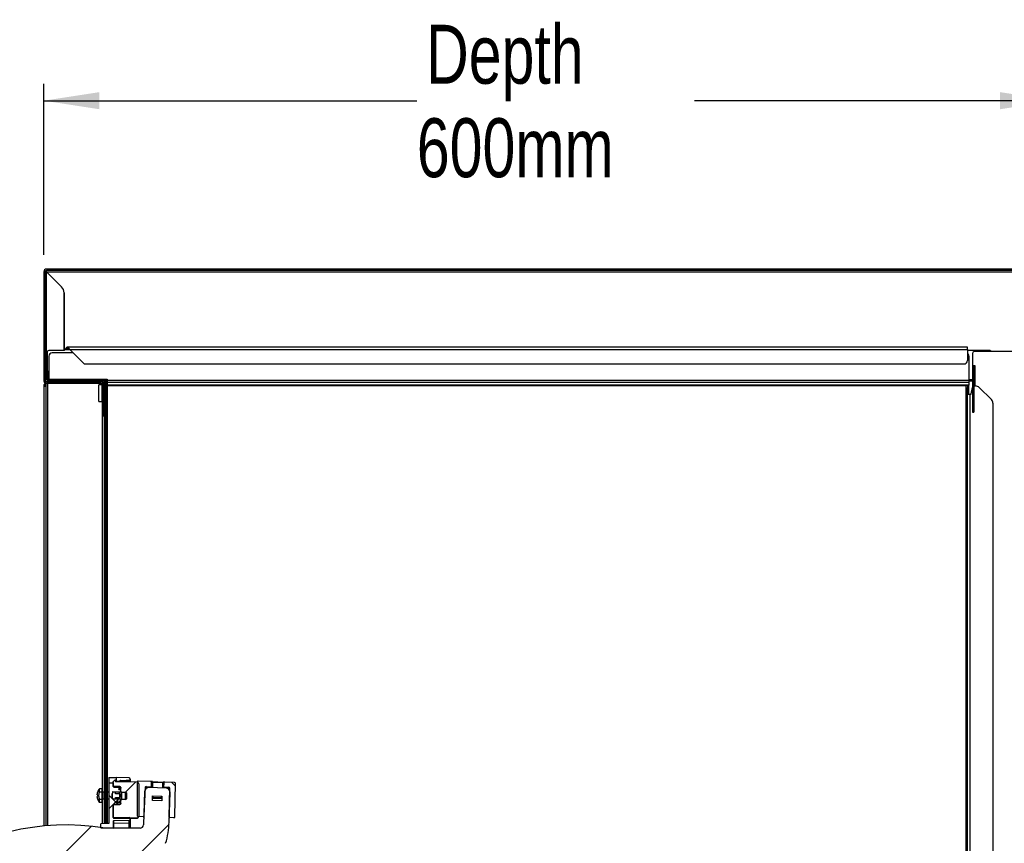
# Model space of a CAD drawing. Header units: millimetres. Extents: x 0 to 4200, y 0 to 2970.
# Tile 7 of 75: x 527 to 1112, y 1053 to 1542. Entities that reach past the tile are written whole.
import ezdxf

# ---------------------------------------------------------------- set-up
doc = ezdxf.new("R2010")
doc.units = ezdxf.units.MM
doc.header["$LTSCALE"] = 10
doc.layers.add('BOARDER', color=7, linetype='Continuous', lineweight=25)
doc.layers.add('DIMENSION', color=8, linetype='Continuous')
doc.styles.add('SLDTEXTSTYLE1', font='TXT', dxfattribs={"width": 0.75})
doc.dimstyles.new('SLDDIMSTYLE0', dxfattribs={"dimtxt": 35, "dimasz": 33.02, "dimexe": 0, "dimexo": 0.0625, "dimgap": 8.75, "dimtad": 0, "dimdec": 0, "dimrnd": 1e-09, "dimzin": 12, "dimdsep": 46, "dimtxsty": 'SLDTEXTSTYLE1', "dimsah": 1, "dimcen": 0.09, "dimadec": 0, "dimazin": 3, "dimtfac": 1, "dimtdec": 0, "dimtofl": 0, "dimtmove": 0, "dimatfit": 3, "dimfxl": 0, "dimfrac": 2, "dimtolj": 1, "dimtzin": 12, "dimarcsym": 0})
doc.dimstyles.new('SLDDIMSTYLE4', dxfattribs={"dimtxt": 35, "dimasz": 33.02, "dimexe": 0, "dimexo": 0.0625, "dimgap": 8.75, "dimtad": 0, "dimrnd": 1e-09, "dimzin": 12, "dimdsep": 46, "dimtxsty": 'SLDTEXTSTYLE1', "dimsah": 1, "dimcen": 0.09, "dimadec": 0, "dimazin": 3, "dimtfac": 1, "dimtofl": 0, "dimtmove": 0, "dimatfit": 3, "dimfxl": 0, "dimfrac": 2, "dimtolj": 1, "dimtzin": 12, "dimarcsym": 0})

# ---------------------------------------------------------------- blocks, each defined once
blk = doc.blocks.new('_D_7')
at = {"layer": 'DIMENSION'}
for p, q in [((1150.26, 1393.5), (1252.53, 1393.5)), ((1242.53, 1393.5), (1242.53, 1147.23)), ((1242.53, 569.96), (1242.53, 832.32)), ((1096.13, 569.96), (1252.53, 569.96))]:
    blk.add_line(p, q, dxfattribs=at)
for points in [[(1242.53, 1393.5), (1237.45, 1360.48), (1247.61, 1360.48)], [(1242.53, 569.96), (1247.61, 602.98), (1237.45, 602.98)]]:
    blk.add_solid(points, dxfattribs=at)
at = {"layer": 'DIMENSION', "char_height": 35, "attachment_point": 1, "rotation": 90, "style": 'SLDTEXTSTYLE1'}
for s, insert in [('820 to 850mm', (1252.98, 832.32)), ('Height', (1197.41, 909.71))]:
    blk.add_mtext(s, dxfattribs=dict(at, insert=insert))
blk = doc.blocks.new('_D_8')
at = {"layer": 'DIMENSION'}
for p, q in [((541.06, 1402.7), (541.06, 1504.31)), ((1142.53, 1400.11), (1142.53, 1504.31)), ((541.06, 1494.31), (762.77, 1494.31)), ((1142.53, 1494.31), (927.85, 1494.31))]:
    blk.add_line(p, q, dxfattribs=at)
for points in [[(541.06, 1494.31), (574.08, 1489.23), (574.08, 1499.39)], [(1142.53, 1494.31), (1109.51, 1499.39), (1109.51, 1489.23)]]:
    blk.add_solid(points, dxfattribs=at)
at = {"layer": 'DIMENSION', "char_height": 35, "attachment_point": 1, "style": 'SLDTEXTSTYLE1'}
for s, insert in [('Depth', (768.28, 1539.42)), ('600mm', (762.77, 1483.86))]:
    blk.add_mtext(s, dxfattribs=dict(at, insert=insert))

msp = doc.modelspace()

# ---------------------------------------------------------------- hatches: boundary and pattern name
at = {"layer": 'BOARDER', "linetype": 'Continuous', "lineweight": 18}
h = msp.add_hatch(dxfattribs=at)
h.set_pattern_fill('ANSI31', color=256, scale=10, style=0)
edge = h.paths.add_edge_path(flags=0)
edge.add_line((576.561, 1307.104), (576.561, 1325.504))
edge.add_arc((574.961, 1325.504), 1.6, 0, 90)
edge.add_line((574.961, 1327.104), (542.661, 1327.104))
edge.add_arc((542.661, 1327.904), 0.8, 180, 270, ccw=False)
edge.add_line((541.861, 1327.904), (541.861, 1392.704))
edge.add_arc((542.661, 1392.704), 0.8, 90, 180, ccw=False)
edge.add_line((542.661, 1393.504), (1140.259, 1393.504))
edge.add_arc((1140.259, 1393.502), 0.002, -90, 90, ccw=False)
edge.add_line((1140.259, 1393.5), (1130.659, 1393.5))
edge.add_arc((1130.659, 1391.9), 1.6, 90, 180)
edge.add_line((1129.059, 1391.9), (1129.059, 1385.5))
edge.add_line((1129.059, 1385.5), (1129.859, 1385.5))
edge.add_line((1129.859, 1385.5), (1129.859, 1391.9))
edge.add_arc((1130.659, 1391.9), 0.8, 90, 180, ccw=False)
edge.add_line((1130.659, 1392.7), (1140.259, 1392.7))
edge.add_arc((1140.259, 1393.502), 0.802, 270, 450)
edge.add_line((1140.259, 1394.304), (542.661, 1394.304))
edge.add_arc((542.661, 1392.704), 1.6, 90, 180)
edge.add_line((541.061, 1392.704), (541.061, 1327.904))
edge.add_arc((542.661, 1327.904), 1.6, 180, 270)
edge.add_line((542.661, 1326.304), (574.961, 1326.304))
edge.add_arc((574.961, 1325.504), 0.8, 0, 90, ccw=False)
edge.add_line((575.761, 1325.504), (575.761, 1307.104))
edge.add_line((575.761, 1307.104), (576.561, 1307.104))
h = msp.add_hatch(dxfattribs=at)
h.set_pattern_fill('ANSI31', color=256, scale=10, angle=90, style=0)
edge = h.paths.add_edge_path(flags=0)
edge.add_line((578.761, 1328.158), (578.761, 1328.958))
edge.add_line((578.761, 1328.958), (542.961, 1328.958))
edge.add_arc((542.961, 1328.156), 0.802, 90, 270)
edge.add_line((542.961, 1327.354), (575.861, 1327.354))
edge.add_arc((575.861, 1326.054), 1.3, 0, 90, ccw=False)
edge.add_line((577.161, 1326.054), (577.161, 1321.904))
edge.add_line((577.161, 1321.904), (577.961, 1321.904))
edge.add_line((577.961, 1321.904), (577.961, 1326.054))
edge.add_arc((575.861, 1326.054), 2.1, 0, 90)
edge.add_line((575.861, 1328.154), (542.961, 1328.154))
edge.add_arc((542.961, 1328.156), 0.002, 90, 270, ccw=False)
edge.add_line((542.961, 1328.158), (578.761, 1328.158))
h = msp.add_hatch(dxfattribs=at)
h.set_pattern_fill('ANSI37', color=256, scale=10, angle=90, style=0)
h.paths.add_polyline_path([(573.761, 1315.504), (575.761, 1315.504), (575.761, 1325.504), (573.761, 1325.504)], flags=0)
h = msp.add_hatch(dxfattribs=at)
h.set_pattern_fill('ANSI31', color=256, scale=10, style=0)
h.paths.add_polyline_path([(578.761, 1065.44), (578.761, 1328.158), (577.961, 1328.158), (577.961, 1065.44)], flags=0)
h = msp.add_hatch(dxfattribs=at)
h.set_pattern_fill('ANSI31', color=256, scale=10, angle=90, style=0)
h.paths.add_polyline_path([(577.961, 1065.445), (577.961, 1321.358), (577.161, 1321.358), (577.161, 1065.445)], flags=0)
h = msp.add_hatch(dxfattribs=at)
h.set_pattern_fill('ANSI37', color=256, scale=10, angle=90, style=0)
edge = h.paths.add_edge_path(flags=0)
edge.add_spline(control_points=[(586.761, 1076.713), (586.761, 1076.753), (586.756, 1076.793), (586.748, 1076.833), (586.734, 1076.897), (586.708, 1076.96), (586.674, 1077.016), (586.643, 1077.065), (586.605, 1077.111), (586.562, 1077.149), (586.524, 1077.183), (586.481, 1077.211), (586.435, 1077.232), (586.388, 1077.254), (586.338, 1077.267), (586.287, 1077.271)], knot_values=[0, 0, 0, 0, 0.0001211, 0.0001211, 0.0001211, 0.0003203, 0.0003203, 0.0003203, 0.0004953, 0.0004953, 0.0004953, 0.0006477, 0.0006477, 0.0006477, 0.0008017, 0.0008017, 0.0008017, 0.0008017], weights=[1, 1, 1, 1, 1, 1, 1, 1, 1, 1, 1, 1, 1, 1, 1, 1], degree=3, periodic=0)
edge.add_ellipse((591.308, 1077.575), major_axis=(8.062, -0.141), ratio=0.0620087, start_angle=128.705357, end_angle=231.541753, ccw=False)
edge.add_spline(control_points=[(586.273, 1078.053), (586.325, 1078.054), (586.378, 1078.067), (586.425, 1078.088), (586.475, 1078.109), (586.521, 1078.139), (586.561, 1078.175)], knot_values=[0, 0, 0, 0, 0.0001559, 0.0001559, 0.0001559, 0.0003168, 0.0003168, 0.0003168, 0.0003168], weights=[1, 1, 1, 1, 1, 1, 1], degree=3, periodic=0)
edge.add_ellipse((586.261, 1078.643), major_axis=(0, -0.586), ratio=0.8537227, start_angle=36.934746, end_angle=90)
edge.add_line((586.761, 1078.643), (586.761, 1078.714))
edge.add_ellipse((586.261, 1078.714), major_axis=(0, 0.586), ratio=0.8537227, start_angle=270, end_angle=359)
edge.add_line((586.27, 1079.299), (582.006, 1079.386))
edge.add_ellipse((582.011, 1079.679), major_axis=(0, 0.293), ratio=0.8537227, start_angle=101.698671, end_angle=179, ccw=False)
edge.add_arc((582.011, 1079.663), 0.249, 179.853328, 190.024994, ccw=False)
edge.add_ellipse((582.011, 1078.568), major_axis=(0, 10.372), ratio=0.0241023, start_angle=62.158084, end_angle=83.937349, ccw=False)
edge.add_arc((582.011, 1083.41), 0.221, 104.619638, 179.270649, ccw=False)
edge.add_ellipse((582.011, 1083.346), major_axis=(0, 0.285), ratio=0.877825, start_angle=1, end_angle=12.897116, ccw=False)
edge.add_line((582.006, 1083.631), (586.27, 1083.715))
edge.add_ellipse((586.261, 1084.285), major_axis=(0, 0.57), ratio=0.877825, start_angle=181, end_angle=270)
edge.add_line((586.761, 1084.285), (586.761, 1084.353))
edge.add_ellipse((586.261, 1084.353), major_axis=(0, -0.57), ratio=0.877825, start_angle=90, end_angle=99.880895)
edge.add_spline(control_points=[(586.753, 1084.451), (586.742, 1084.524), (586.719, 1084.596), (586.686, 1084.662), (586.646, 1084.741), (586.592, 1084.815), (586.528, 1084.877), (586.488, 1084.916), (586.442, 1084.952), (586.391, 1084.978), (586.358, 1084.994), (586.323, 1085.006), (586.286, 1085.01)], knot_values=[0, 0, 0, 0, 0.0002213, 0.0002213, 0.0002213, 0.0004881, 0.0004881, 0.0004881, 0.0006586, 0.0006586, 0.0006586, 0.0007674, 0.0007674, 0.0007674, 0.0007674], weights=[1, 1, 1, 1, 1, 1, 1, 1, 1, 1, 1, 1, 1], degree=3, periodic=0)
edge.add_ellipse((592.676, 1085.365), major_axis=(7.324, 0.128), ratio=0.0682618, start_angle=150.544163, end_angle=209.184029, ccw=False)
edge.add_spline(control_points=[(586.295, 1085.5), (586.308, 1085.502), (586.322, 1085.505), (586.335, 1085.508), (586.372, 1085.52), (586.408, 1085.538), (586.441, 1085.56), (586.501, 1085.6), (586.553, 1085.652), (586.598, 1085.709), (586.644, 1085.767), (586.683, 1085.833), (586.711, 1085.903), (586.743, 1085.982), (586.761, 1086.068), (586.761, 1086.153)], knot_values=[0, 0, 0, 0, 0.0000407, 0.0000407, 0.0000407, 0.0001604, 0.0001604, 0.0001604, 0.0003797, 0.0003797, 0.0003797, 0.0006081, 0.0006081, 0.0006081, 0.0008686, 0.0008686, 0.0008686, 0.0008686], weights=[1, 1, 1, 1, 1, 1, 1, 1, 1, 1, 1, 1, 1, 1, 1, 1], degree=3, periodic=0)
edge.add_line((586.761, 1086.153), (586.761, 1086.314))
edge.add_arc((586.261, 1086.314), 0.5, 0, 89)
edge.add_line((586.27, 1086.814), (582.506, 1086.879))
edge.add_arc((582.511, 1087.129), 0.25, 180, 269, ccw=False)
edge.add_line((582.261, 1087.129), (582.261, 1088.895))
edge.add_line((582.261, 1088.895), (579.761, 1088.808))
edge.add_line((579.761, 1088.808), (579.761, 1064.803))
edge.add_spline(control_points=[(579.761, 1064.803), (579.569, 1064.799), (579.378, 1064.796), (579.186, 1064.793), (577.778, 1064.768), (576.369, 1064.743), (574.961, 1064.719)], knot_values=[0.0057151, 0.0057151, 0.0057151, 0.0057151, 0.0062897, 0.0062897, 0.0062897, 0.0105158, 0.0105158, 0.0105158, 0.0105158], weights=[1, 1, 1, 1, 1, 1, 1], degree=3, periodic=0)
edge.add_line((574.961, 1064.719), (574.961, 1062.208))
edge.add_line((574.961, 1062.208), (582.261, 1062.081))
edge.add_line((582.261, 1062.081), (582.261, 1066.159))
edge.add_arc((582.511, 1066.159), 0.25, 91, 180, ccw=False)
edge.add_line((582.506, 1066.409), (591.724, 1066.57))
edge.add_arc((591.711, 1067.32), 0.75, 271, 360)
edge.add_line((592.461, 1067.32), (592.461, 1067.746))
edge.add_arc((591.711, 1067.746), 0.75, 0, 89)
edge.add_line((591.724, 1068.496), (582.506, 1068.657))
edge.add_arc((582.511, 1068.907), 0.25, 180, 269, ccw=False)
edge.add_line((582.261, 1068.907), (582.261, 1075.787))
edge.add_arc((582.511, 1075.787), 0.25, 91, 180, ccw=False)
edge.add_line((582.506, 1076.037), (586.27, 1076.102))
edge.add_arc((586.261, 1076.602), 0.5, 271, 360)
edge.add_line((586.761, 1076.602), (586.761, 1076.713))
h = msp.add_hatch(dxfattribs=at)
h.set_pattern_fill('ANSI31', color=256, scale=10, angle=3e-322, style=0)
edge = h.paths.add_edge_path(flags=0)
edge.add_arc((587.261, 1078.537), 0.5, 91, 180)
edge.add_line((586.761, 1078.537), (586.761, 1076.672))
edge.add_arc((586.261, 1076.672), 0.5, 270, 360, ccw=False)
edge.add_line((586.261, 1076.172), (582.761, 1076.172))
edge.add_arc((582.761, 1075.672), 0.5, 90, 180)
edge.add_line((582.261, 1075.672), (582.261, 1068.448))
edge.add_arc((582.761, 1068.448), 0.5, 180, 270)
edge.add_line((582.761, 1067.948), (586.761, 1067.948))
edge.add_line((586.761, 1067.948), (596.478, 1068.117))
edge.add_arc((596.461, 1069.117), 1, 271, 360)
edge.add_line((597.461, 1069.117), (597.461, 1088.489))
edge.add_arc((596.461, 1088.489), 1, 360, 449)
edge.add_line((596.478, 1089.488), (586.761, 1089.658))
edge.add_line((586.761, 1089.658), (583.761, 1089.658))
edge.add_line((583.761, 1089.658), (583.761, 1090.658))
edge.add_line((583.761, 1090.658), (583.635, 1090.658))
edge.add_arc((583.635, 1090.158), 0.5, 90, 130)
edge.add_line((583.313, 1090.541), (582.618, 1089.958))
edge.add_arc((583.261, 1089.192), 1, 130, 180)
edge.add_line((582.261, 1089.192), (582.261, 1086.909))
edge.add_arc((582.761, 1086.909), 0.5, 180, 270)
edge.add_line((582.761, 1086.409), (586.261, 1086.409))
edge.add_arc((586.261, 1085.909), 0.5, 0, 90, ccw=False)
edge.add_line((586.761, 1085.909), (586.761, 1084.044))
edge.add_arc((587.261, 1084.044), 0.5, 180, 269)
edge.add_line((587.252, 1083.544), (589.67, 1083.502))
edge.add_arc((589.661, 1083.002), 0.5, 0, 89, ccw=False)
edge.add_line((590.161, 1083.002), (590.161, 1079.579))
edge.add_arc((589.661, 1079.579), 0.5, 271, 360, ccw=False)
edge.add_line((589.67, 1079.079), (587.252, 1079.037))
h = msp.add_hatch(dxfattribs=at)
h.set_pattern_fill('ANSI37', color=256, scale=10, angle=90, style=0)
edge = h.paths.add_edge_path(flags=0)
edge.add_line((584.261, 1092.129), (584.261, 1089.943))
edge.add_line((584.261, 1089.943), (585.764, 1089.969))
edge.add_arc((585.75, 1090.719), 0.75, 271, 300)
edge.add_line((586.125, 1090.07), (586.616, 1090.353))
edge.add_arc((586.741, 1090.136), 0.25, 91, 120, ccw=False)
edge.add_line((586.737, 1090.386), (591.724, 1090.473))
edge.add_arc((591.711, 1091.223), 0.75, 271, 360)
edge.add_line((592.461, 1091.223), (592.461, 1091.249))
edge.add_arc((591.711, 1091.249), 0.75, 0, 89)
edge.add_line((591.724, 1091.999), (584.261, 1092.129))
h = msp.add_hatch(dxfattribs=at)
h.set_pattern_fill('ANSI37', color=256, scale=10, angle=90, style=0)
edge = h.paths.add_edge_path(flags=0)
edge.add_line((597.033, 1069.016), (600.052, 1068.911))
edge.add_arc((600.07, 1069.411), 0.5, 268, 357.5)
edge.add_line((600.569, 1069.389), (601.311, 1086.382))
edge.add_arc((601.811, 1086.36), 0.5, 88, 177.5, ccw=False)
edge.add_line((601.828, 1086.86), (605.086, 1086.746))
edge.add_line((605.086, 1086.746), (605.13, 1089.255))
edge.add_arc((604.63, 1089.264), 0.5, 359, 448)
edge.add_line((604.648, 1089.763), (597.068, 1090.028))
edge.add_arc((597.05, 1089.528), 0.5, 88, 180)
edge.add_line((596.55, 1089.528), (596.55, 1069.516))
edge.add_arc((597.05, 1069.516), 0.5, 180, 268)
h = msp.add_hatch(dxfattribs=at)
h.set_pattern_fill('ANSI37', color=256, scale=10, angle=90, style=0)
edge = h.paths.add_edge_path(flags=0)
edge.add_line((616.034, 1068.353), (618.395, 1068.27))
edge.add_arc((618.412, 1068.77), 0.5, 268, 359)
edge.add_line((618.912, 1068.761), (619.261, 1088.761))
edge.add_arc((618.761, 1088.77), 0.5, 359, 448)
edge.add_line((618.779, 1089.27), (612.904, 1089.475))
edge.add_arc((612.887, 1088.975), 0.5, 88, 177)
edge.add_line((612.388, 1089.001), (612.256, 1086.496))
edge.add_line((612.256, 1086.496), (615.514, 1086.382))
edge.add_arc((615.497, 1085.882), 0.5, -1.5, 88, ccw=False)
edge.add_line((615.997, 1085.869), (615.552, 1068.866))
edge.add_arc((616.051, 1068.853), 0.5, 178.5, 268)
h = msp.add_hatch(dxfattribs=at)
h.set_pattern_fill('ANSI31', color=256, scale=10, style=0)
edge = h.paths.add_edge_path(flags=0)
edge.add_arc((598.257, 1064.146), 2, 270, 358, ccw=False)
edge.add_line((598.257, 1062.146), (577.609, 1062.146))
edge.add_arc((554.759, 918.958), 145, 80.933181, 170.170506)
edge.add_arc((421.741, 942.005), 10, 170.170506, 190)
edge.add_line((411.893, 940.268), (413.826, 929.305))
edge.add_arc((411.856, 928.958), 2, -90, 10, ccw=False)
edge.add_line((411.856, 926.958), (405.74, 926.958))
edge.add_arc((405.74, 928.958), 2, 241.906644, 270, ccw=False)
edge.add_line((404.798, 927.194), (383.201, 938.722))
edge.add_arc((382.259, 936.958), 2, 61.906644, 210)
edge.add_line((380.527, 935.958), (395.538, 909.958))
edge.add_line((395.538, 909.958), (412.509, 909.958))
edge.add_line((412.509, 909.958), (412.509, 909.458))
edge.add_line((412.509, 909.458), (437.009, 909.458))
edge.add_line((437.009, 909.458), (437.009, 909.958))
edge.add_line((437.009, 909.958), (560.027, 909.958))
edge.add_arc((560.027, 912.958), 3, 270, 330)
edge.add_line((562.625, 911.458), (568.976, 922.458))
edge.add_arc((566.378, 923.958), 3, 330, 450)
edge.add_line((566.378, 926.958), (451.284, 926.958))
edge.add_arc((451.284, 941.958), 15, 171.746799, 270, ccw=False)
edge.add_arc((431.491, 944.829), 5, 351.746799, 376.875693)
edge.add_arc((439.147, 947.151), 3, 166.295248, 196.875693, ccw=False)
edge.add_arc((554.759, 918.958), 122, 81.196035, 166.295248, ccw=False)
edge.add_line((573.431, 1039.521), (595.261, 1039.521))
edge.add_arc((595.261, 1058.521), 19, 270, 343.423237)
edge.add_arc((565.55, 1067.365), 50, 343.423237, 358)
edge.add_line((615.519, 1065.62), (616.136, 1083.265))
edge.add_arc((613.637, 1083.352), 2.5, 358, 448)
edge.add_line((613.724, 1085.85), (603.531, 1086.206))
edge.add_arc((603.443, 1083.708), 2.5, 88, 178)
edge.add_line((600.945, 1083.795), (600.256, 1064.076))
edge = h.paths.add_edge_path(flags=0)
edge.add_arc((554.759, 918.958), 5.1, 0, 360)
h.paths.add_polyline_path([(605.71, 1081.327), (611.21, 1081.135), (611.114, 1078.387), (605.614, 1078.579)], flags=0)
h = msp.add_hatch(dxfattribs=at)
h.set_pattern_fill('ANSI31', color=256, scale=10, angle=3e-322, style=0)
edge = h.paths.add_edge_path(flags=0)
edge.add_line((575.761, 1083.695), (574.216, 1083.695))
edge.add_spline(control_points=[(574.216, 1083.695), (574.211, 1083.695), (574.206, 1083.695), (574.201, 1083.694), (574.178, 1083.692), (574.154, 1083.686), (574.132, 1083.677), (574.106, 1083.665), (574.081, 1083.649), (574.059, 1083.629), (574.03, 1083.604), (574.006, 1083.573), (573.985, 1083.541), (573.961, 1083.503), (573.942, 1083.462), (573.926, 1083.421)], knot_values=[0.0072514, 0.0072514, 0.0072514, 0.0072514, 0.0072659, 0.0072659, 0.0072659, 0.0073368, 0.0073368, 0.0073368, 0.0074241, 0.0074241, 0.0074241, 0.0075393, 0.0075393, 0.0075393, 0.0076732, 0.0076732, 0.0076732, 0.0076732], weights=[1, 1, 1, 1, 1, 1, 1, 1, 1, 1, 1, 1, 1, 1, 1, 1], degree=3, periodic=0)
edge.add_arc((579.161, 1081.458), 5.59, 159.448175, 200.551825)
edge.add_spline(control_points=[(573.926, 1079.495), (573.933, 1079.477), (573.94, 1079.46), (573.949, 1079.442), (573.971, 1079.395), (573.998, 1079.35), (574.034, 1079.311), (574.056, 1079.287), (574.082, 1079.265), (574.111, 1079.249), (574.131, 1079.238), (574.153, 1079.23), (574.175, 1079.226), (574.189, 1079.223), (574.202, 1079.221), (574.216, 1079.221)], knot_values=[0.0019869, 0.0019869, 0.0019869, 0.0019869, 0.0020441, 0.0020441, 0.0020441, 0.0021992, 0.0021992, 0.0021992, 0.0022978, 0.0022978, 0.0022978, 0.0023651, 0.0023651, 0.0023651, 0.0024059, 0.0024059, 0.0024059, 0.0024059], weights=[1, 1, 1, 1, 1, 1, 1, 1, 1, 1, 1, 1, 1, 1, 1, 1], degree=3, periodic=0)
edge.add_line((574.216, 1079.221), (575.761, 1079.221))
edge.add_line((575.761, 1079.221), (575.761, 1083.695))
h = msp.add_hatch(dxfattribs=at)
h.set_pattern_fill('ANSI31', color=256, scale=10, style=0)
edge = h.paths.add_edge_path(flags=0)
edge.add_line((581.761, 1082.577), (581.761, 1080.339))
edge.add_spline(control_points=[(581.761, 1080.339), (581.821, 1080.015), (581.903, 1079.696), (581.999, 1079.381)], knot_values=[0.0012013, 0.0012013, 0.0012013, 0.0012013, 0.0021849, 0.0021849, 0.0021849, 0.0021849], weights=[1, 1, 1, 1], degree=3, periodic=0)
edge.add_line((581.999, 1079.381), (583.472, 1079.381))
edge.add_spline(control_points=[(583.472, 1079.381), (583.569, 1079.696), (583.651, 1080.015), (583.711, 1080.339)], knot_values=[0.0009272, 0.0009272, 0.0009272, 0.0009272, 0.0019199, 0.0019199, 0.0019199, 0.0019199], weights=[1, 1, 1, 1], degree=3, periodic=0)
edge.add_line((583.711, 1080.339), (585.744, 1080.339))
edge.add_spline(control_points=[(585.744, 1080.339), (585.784, 1080.339), (585.824, 1080.346), (585.861, 1080.36), (585.898, 1080.374), (585.933, 1080.394), (585.965, 1080.417), (586.017, 1080.455), (586.061, 1080.504), (586.098, 1080.557), (586.16, 1080.645), (586.206, 1080.747), (586.239, 1080.85), (586.301, 1081.042), (586.326, 1081.248), (586.327, 1081.449), (586.328, 1081.669), (586.3, 1081.893), (586.228, 1082.099), (586.204, 1082.167), (586.175, 1082.233), (586.139, 1082.295), (586.103, 1082.358), (586.058, 1082.417), (586.005, 1082.466), (585.972, 1082.496), (585.934, 1082.523), (585.892, 1082.543), (585.857, 1082.559), (585.819, 1082.571), (585.781, 1082.575), (585.769, 1082.577), (585.756, 1082.577), (585.744, 1082.577)], knot_values=[0.0000002, 0.0000002, 0.0000002, 0.0000002, 0.0001191, 0.0001191, 0.0001191, 0.0002371, 0.0002371, 0.0002371, 0.0004299, 0.0004299, 0.0004299, 0.0007574, 0.0007574, 0.0007574, 0.001369, 0.001369, 0.001369, 0.0020343, 0.0020343, 0.0020343, 0.0022491, 0.0022491, 0.0022491, 0.0024661, 0.0024661, 0.0024661, 0.0026026, 0.0026026, 0.0026026, 0.0027189, 0.0027189, 0.0027189, 0.0027549, 0.0027549, 0.0027549, 0.0027549], weights=[1, 1, 1, 1, 1, 1, 1, 1, 1, 1, 1, 1, 1, 1, 1, 1, 1, 1, 1, 1, 1, 1, 1, 1, 1, 1, 1, 1, 1, 1, 1, 1, 1, 1], degree=3, periodic=0)
edge.add_line((585.744, 1082.577), (583.711, 1082.577))
edge.add_spline(control_points=[(583.711, 1082.577), (583.645, 1082.935), (583.551, 1083.289), (583.441, 1083.636)], knot_values=[0.0011154, 0.0011154, 0.0011154, 0.0011154, 0.0022074, 0.0022074, 0.0022074, 0.0022074], weights=[1, 1, 1, 1], degree=3, periodic=0)
edge.add_line((583.441, 1083.636), (582.031, 1083.636))
edge.add_spline(control_points=[(582.031, 1083.636), (581.921, 1083.289), (581.827, 1082.935), (581.761, 1082.577)], knot_values=[0.0009862, 0.0009862, 0.0009862, 0.0009862, 0.0020781, 0.0020781, 0.0020781, 0.0020781], weights=[1, 1, 1, 1], degree=3, periodic=0)

# ---------------------------------------------------------------- linework, layer by layer
at = {"color": 7, "linetype": 'Continuous', "lineweight": 25}
for p, q in [((1140.259, 1394.304), (542.661, 1394.304)), ((1140.259, 1393.504), (542.661, 1393.504)), ((541.061, 1392.704), (541.061, 1327.904)), ((541.861, 1392.704), (541.861, 1327.904)), ((542.661, 1392.684), (542.681, 1392.704)), ((542.661, 1392.684), (551.596, 1383.748)), ((542.661, 1328.9), (542.661, 1392.684)), ((551.616, 1383.768), (542.681, 1392.704)), ((542.681, 1392.704), (1129.276, 1392.704)), ((553.061, 1345.933), (553.061, 1380.213)), ((553.081, 1380.233), (553.081, 1345.933)), ((553.081, 1345.933), (553.552, 1346.404)), ((553.552, 1346.404), (556.581, 1346.404)), ((1090.061, 1347.904), (555.066, 1347.904)), ((556.581, 1346.404), (1090.061, 1346.404)), ((556.581, 1346.404), (564.788, 1338.197)), ((1090.061, 1346.404), (1090.061, 1347.904)), ((1090.061, 1346.404), (1090.061, 1339.904)), ((543.081, 1344.933), (543.081, 1329.704)), ((544.004, 1342.508), (544.004, 1328.958)), ((553.081, 1345.933), (544.081, 1345.933)), ((558.477, 1344.508), (546.004, 1344.508)), ((1102.864, 1345.904), (1090.061, 1345.904)), ((1090.99, 1342.508), (1090.99, 1328.014)), ((1093.03, 1344.208), (1093.03, 1336.71)), ((1132.03, 1345.208), (1094.03, 1345.208)), ((1104.489, 1345.208), (1104.011, 1345.542)), ((565.495, 1337.904), (1088.061, 1337.904)), ((1094.63, 1336.71), (1093.03, 1336.71)), ((1093.83, 1336.708), (1093.03, 1336.708)), ((1093.03, 1336.708), (1093.03, 1336.574)), ((1093.03, 1336.574), (1093.83, 1336.574)), ((1093.03, 1336.574), (1093.03, 1332.955)), ((1093.83, 1336.574), (1093.83, 1336.708)), ((1093.83, 1336.708), (1094.63, 1336.708)), ((1093.83, 1336.574), (1093.83, 1332.955)), ((1094.63, 1336.708), (1094.63, 1336.71)), ((1094.63, 1324.818), (1094.63, 1336.708)), ((542.961, 1328.958), (578.761, 1328.958)), ((543.19, 1333.508), (543.19, 1331.508)), ((543.99, 1333.508), (543.19, 1333.508)), ((543.99, 1333.508), (543.19, 1333.508)), ((543.19, 1331.508), (543.99, 1331.508)), ((543.19, 1331.508), (543.19, 1328.958)), ((543.99, 1331.508), (543.99, 1333.508)), ((543.99, 1331.508), (543.99, 1328.958)), ((578.761, 1328.958), (578.761, 1328.158)), ((1090.99, 1328.704), (1093.03, 1328.704)), ((1093.83, 1332.955), (1093.03, 1332.955)), ((1093.03, 1332.955), (1093.03, 1332.089)), ((1093.03, 1332.089), (1093.83, 1332.089)), ((1093.03, 1332.089), (1093.03, 1311.157)), ((1093.83, 1332.089), (1093.83, 1332.955)), ((1093.83, 1332.089), (1093.83, 1311.157)), ((540.99, 1324.82), (540.99, 1063.303)), ((540.99, 1324.82), (541.37, 1324.82)), ((541.936, 1324.82), (541.37, 1324.82)), ((541.969, 1326.462), (541.458, 1325.951)), ((541.458, 1325.951), (542.024, 1325.386)), ((541.861, 1327.904), (542.199, 1327.904)), ((542.161, 1325.523), (542.024, 1325.386)), ((542.161, 1325.508), (542.038, 1325.386)), ((542.038, 1325.4), (542.038, 1325.386)), ((542.161, 1325.386), (542.038, 1325.386)), ((542.161, 1326.384), (542.161, 1063.41)), ((542.867, 1327.36), (542.612, 1327.105)), ((574.961, 1327.104), (542.661, 1327.104)), ((574.961, 1326.304), (542.661, 1326.304)), ((542.961, 1328.158), (578.761, 1328.158)), ((542.961, 1328.154), (575.861, 1328.154)), ((542.961, 1327.354), (575.861, 1327.354)), ((543.19, 1328.158), (543.19, 1328.154)), ((543.411, 1327.183), (543.226, 1327.104)), ((543.411, 1327.183), (543.35, 1327.104)), ((543.411, 1327.104), (543.411, 1327.183)), ((543.411, 1063.513), (543.411, 1326.304)), ((548.161, 1328.154), (548.161, 1328.158)), ((548.161, 1327.104), (548.161, 1327.354)), ((548.261, 1328.154), (548.261, 1328.158)), ((548.261, 1327.104), (548.261, 1327.354)), ((573.761, 1315.504), (573.761, 1325.504)), ((575.761, 1325.504), (573.761, 1325.504)), ((575.629, 1326.958), (575.861, 1326.958)), ((575.761, 1315.504), (575.761, 1325.504)), ((575.761, 1325.504), (575.761, 1307.104)), ((575.861, 1326.827), (575.861, 1326.958)), ((576.561, 1325.504), (576.561, 1307.104)), ((576.761, 1328.158), (576.761, 1327.951)), ((576.761, 1326.992), (576.761, 1326.833)), ((577.161, 1326.054), (577.161, 1321.904)), ((577.961, 1328.158), (578.761, 1328.158)), ((577.961, 1328.158), (577.961, 1065.44)), ((577.961, 1326.054), (577.961, 1321.904)), ((578.761, 1328.158), (578.761, 1065.44)), ((1090.99, 1328.014), (578.761, 1328.014)), ((1090.99, 1326.883), (578.761, 1326.883)), ((1090.99, 1325.386), (578.761, 1325.386)), ((1089.39, 1324.82), (578.761, 1324.82)), ((1090.99, 1324.82), (1089.39, 1324.82)), ((1089.39, 1324.82), (1089.39, 1324.818)), ((1090.19, 1324.818), (1089.39, 1324.818)), ((1089.39, 873.994), (1089.39, 1324.818)), ((1090.99, 1324.818), (1090.19, 1324.818)), ((1090.19, 1324.818), (1090.19, 1323.818)), ((1090.19, 1323.818), (1090.99, 1323.818)), ((1090.19, 1319.818), (1090.19, 1323.818)), ((1090.99, 1328.014), (1090.99, 1326.883)), ((1090.99, 1327.902), (1093.03, 1327.902)), ((1090.99, 1326.883), (1090.99, 1325.386)), ((1090.99, 1324.82), (1090.99, 1325.386)), ((1090.99, 1323.818), (1090.99, 1324.818)), ((1090.99, 1319.818), (1090.99, 1323.818)), ((1092.396, 1320.231), (1093.03, 1323.825)), ((1094.044, 1324.818), (1094.962, 1324.818)), ((1097.083, 1323.939), (1104.311, 1316.712)), ((577.161, 1321.358), (577.161, 1321.904)), ((577.161, 1321.904), (577.961, 1321.904)), ((577.961, 1321.358), (577.161, 1321.358)), ((577.161, 1065.445), (577.161, 1321.358)), ((577.961, 1065.445), (577.961, 1321.358)), ((1091.79, 1319.818), (1090.19, 1319.818)), ((1090.19, 874.897), (1090.19, 1319.818)), ((1091.79, 1319.818), (1091.904, 1319.818)), ((1091.79, 886.124), (1091.79, 1319.818)), ((573.761, 1315.504), (575.761, 1315.504)), ((1093.83, 1311.157), (1093.03, 1311.157)), ((1093.03, 1311.157), (1093.03, 1309.208)), ((1093.83, 1311.157), (1093.83, 1309.208)), ((1105.19, 1314.59), (1105.19, 660.751)), ((575.761, 1307.104), (576.561, 1307.104)), ((575.861, 1083.485), (575.861, 1307.104)), ((1093.03, 1309.208), (1093.83, 1309.208)), ((579.761, 1092.208), (579.761, 1088.808)), ((579.761, 1092.208), (584.261, 1092.129)), ((582.261, 1088.895), (579.761, 1088.808)), ((579.761, 1088.808), (579.761, 1064.803)), ((582.569, 1089.914), (582.261, 1089.908)), ((582.261, 1089.192), (582.261, 1089.908)), ((582.261, 1086.909), (582.261, 1089.192)), ((582.261, 1088.895), (582.261, 1087.129)), ((582.618, 1089.958), (583.313, 1090.541)), ((583.635, 1090.658), (583.761, 1090.658)), ((583.761, 1090.658), (583.761, 1089.658)), ((584.261, 1089.943), (583.761, 1089.934)), ((586.761, 1089.658), (583.761, 1089.658)), ((584.261, 1089.943), (584.261, 1092.129)), ((591.724, 1091.999), (584.261, 1092.129)), ((584.261, 1089.943), (585.764, 1089.969)), ((586.245, 1090.071), (585.872, 1089.975)), ((586.125, 1090.07), (586.616, 1090.353)), ((586.737, 1090.386), (591.724, 1090.473)), ((596.478, 1089.488), (586.761, 1089.658)), ((592.461, 1091.249), (592.461, 1091.223)), ((596.55, 1089.528), (596.55, 1069.516)), ((604.648, 1089.763), (597.068, 1090.028)), ((605.647, 1089.728), (604.648, 1089.763)), ((605.086, 1086.746), (605.13, 1089.255)), ((605.63, 1089.237), (605.575, 1086.135)), ((605.647, 1089.728), (605.63, 1089.237)), ((611.888, 1089.019), (605.63, 1089.237)), ((605.647, 1089.728), (611.905, 1089.51)), ((611.726, 1085.92), (611.888, 1089.019)), ((611.905, 1089.51), (611.888, 1089.019)), ((612.904, 1089.475), (611.905, 1089.51)), ((612.388, 1089.001), (612.256, 1086.496)), ((618.779, 1089.27), (612.904, 1089.475)), ((618.912, 1068.761), (619.261, 1088.761)), ((572.974, 1083.452), (572.993, 1083.443)), ((573.926, 1083.421), (573.926, 1085.311)), ((575.761, 1085.458), (574.216, 1085.458)), ((574.216, 1083.695), (574.216, 1085.458)), ((574.216, 1083.695), (575.761, 1083.695)), ((575.761, 1083.695), (575.761, 1085.458)), ((575.761, 1079.221), (575.761, 1083.695)), ((577.161, 1083.458), (575.961, 1083.458)), ((575.961, 1083.458), (575.961, 1081.458)), ((579.761, 1083.458), (578.761, 1083.458)), ((582.031, 1083.636), (581.761, 1082.577)), ((581.761, 1082.846), (581.761, 1082.577)), ((582.006, 1083.631), (586.27, 1083.715)), ((582.031, 1083.636), (583.441, 1083.636)), ((586.27, 1086.814), (582.506, 1086.879)), ((582.761, 1086.409), (586.261, 1086.409)), ((583.441, 1083.636), (583.711, 1082.577)), ((583.711, 1082.577), (583.711, 1083.664)), ((585.744, 1083.705), (585.744, 1082.577)), ((586.761, 1083.941), (586.743, 1084.133)), ((586.761, 1086.314), (586.761, 1086.153)), ((586.761, 1086.153), (586.761, 1085.909)), ((586.761, 1084.044), (586.761, 1085.909)), ((586.761, 1084.353), (586.761, 1084.285)), ((586.761, 1083.941), (586.761, 1084.044)), ((586.761, 1083.941), (586.761, 1078.975)), ((587.252, 1083.544), (589.67, 1083.502)), ((587.252, 1083.544), (587.252, 1079.037)), ((589.67, 1079.079), (589.67, 1083.502)), ((590.161, 1083.002), (590.161, 1079.579)), ((597.461, 1088.489), (597.461, 1069.117)), ((600.945, 1083.795), (600.256, 1064.076)), ((601.311, 1086.382), (600.569, 1069.389)), ((602.474, 1086.341), (601.311, 1086.382)), ((601.828, 1086.86), (605.086, 1086.746)), ((602.464, 1085.975), (602.474, 1086.341)), ((602.948, 1086.325), (602.942, 1086.118)), ((602.948, 1086.325), (602.966, 1086.82)), ((605.078, 1086.251), (602.948, 1086.325)), ((613.724, 1085.85), (603.531, 1086.206)), ((605.078, 1086.251), (605.076, 1086.152)), ((605.078, 1086.251), (605.086, 1086.746)), ((612.225, 1085.903), (612.23, 1086.001)), ((612.256, 1086.496), (612.23, 1086.001)), ((614.36, 1085.926), (612.23, 1086.001)), ((612.256, 1086.496), (615.514, 1086.382)), ((614.35, 1085.7), (614.36, 1085.926)), ((614.36, 1085.926), (614.377, 1086.422)), ((614.834, 1085.91), (614.818, 1085.526)), ((615.997, 1085.869), (614.834, 1085.91)), ((615.519, 1065.62), (616.136, 1083.265)), ((615.552, 1068.866), (615.997, 1085.869)), ((572.74, 1081.973), (572.74, 1082.326)), ((572.993, 1081.973), (572.74, 1081.973)), ((572.74, 1080.59), (572.74, 1080.943)), ((572.74, 1080.943), (572.993, 1080.943)), ((572.993, 1079.473), (572.974, 1079.464)), ((573.926, 1077.605), (573.926, 1079.495)), ((575.761, 1079.221), (574.216, 1079.221)), ((574.216, 1077.458), (574.216, 1079.221)), ((574.216, 1077.458), (575.761, 1077.458)), ((575.761, 1077.458), (575.761, 1079.221)), ((575.861, 1064.734), (575.861, 1079.431)), ((575.961, 1081.458), (575.961, 1079.458)), ((575.961, 1079.458), (577.161, 1079.458)), ((578.761, 1079.458), (579.761, 1079.458)), ((581.761, 1080.339), (581.761, 1082.577)), ((581.761, 1080.339), (581.999, 1079.381)), ((581.761, 1080.339), (581.761, 1080.227)), ((583.472, 1079.381), (581.999, 1079.381)), ((586.27, 1079.299), (582.006, 1079.386)), ((583.711, 1080.339), (583.472, 1079.381)), ((585.744, 1082.577), (583.711, 1082.577)), ((583.711, 1080.339), (585.744, 1080.339)), ((583.711, 1079.351), (583.711, 1080.339)), ((585.744, 1080.339), (585.744, 1079.31)), ((586.751, 1078.831), (586.761, 1078.975)), ((586.761, 1078.714), (586.761, 1078.975)), ((586.761, 1078.714), (586.761, 1078.643)), ((586.761, 1078.643), (586.761, 1078.537)), ((586.761, 1076.672), (586.761, 1078.537)), ((589.67, 1079.079), (587.252, 1079.037)), ((605.614, 1078.579), (605.71, 1081.327)), ((611.114, 1078.387), (605.614, 1078.579)), ((605.71, 1081.327), (611.21, 1081.135)), ((605.929, 1079.713), (605.959, 1080.578)), ((610.926, 1079.538), (605.929, 1079.713)), ((605.959, 1080.578), (605.985, 1081.318)), ((605.959, 1080.578), (610.956, 1080.404)), ((610.956, 1080.404), (610.926, 1079.538)), ((610.956, 1080.404), (610.982, 1081.143)), ((611.21, 1081.135), (611.114, 1078.387)), ((582.261, 1075.787), (582.261, 1068.907)), ((582.261, 1068.448), (582.261, 1075.672)), ((582.506, 1076.037), (586.27, 1076.102)), ((586.261, 1076.172), (582.761, 1076.172)), ((586.761, 1076.713), (586.761, 1076.602)), ((577.961, 1065.445), (577.161, 1065.445)), ((577.161, 1064.812), (577.161, 1065.445)), ((577.961, 1065.44), (578.761, 1065.44)), ((577.961, 1065.44), (577.961, 1064.816)), ((578.761, 1064.842), (578.761, 1065.44)), ((582.261, 1066.159), (582.261, 1062.081)), ((582.506, 1068.657), (591.724, 1068.496)), ((591.724, 1066.57), (582.506, 1066.409)), ((582.761, 1067.948), (586.761, 1067.948)), ((586.761, 1067.948), (596.478, 1068.117)), ((596.478, 1068.117), (592.398, 1068.046)), ((592.461, 1067.746), (592.461, 1067.32)), ((592.461, 1067.32), (592.461, 1064.97)), ((596.478, 1068.117), (596.478, 1068.117)), ((600.052, 1068.911), (597.033, 1069.016)), ((600.425, 1068.898), (600.052, 1068.911)), ((616.034, 1068.353), (615.615, 1068.368)), ((618.395, 1068.27), (616.034, 1068.353)), ((574.961, 1062.208), (574.961, 1064.719)), ((574.961, 1062.208), (582.261, 1062.081)), ((598.257, 1062.146), (577.609, 1062.146)), ((582.506, 1064.809), (582.261, 1064.809)), ((591.724, 1064.97), (582.506, 1064.809)), ((582.506, 1064.809), (582.506, 1062.146)), ((591.724, 1064.97), (592.461, 1064.97)), ((591.724, 1062.146), (591.724, 1064.97)), ((592.461, 1064.97), (592.461, 1062.146))]:
    msp.add_line(p, q, dxfattribs=at)
at = {"color": 7, "linetype": 'Continuous', "lineweight": 25, "flags": 128}
for points in [[(1093.83, 1324.795), (1093.87, 1324.803), (1094.044, 1324.818)], [(586.616, 1090.353), (586.626, 1090.356), (586.638, 1090.356), (586.651, 1090.353), (586.666, 1090.345), (586.682, 1090.335), (586.699, 1090.321), (586.717, 1090.304), (586.735, 1090.285)], [(591.729, 1090.37), (589.962, 1090.34), (586.735, 1090.285)], [(591.729, 1090.37), (591.873, 1090.38), (592.01, 1090.407), (592.137, 1090.448), (592.248, 1090.502), (592.338, 1090.569), (592.405, 1090.644), (592.447, 1090.725), (592.461, 1090.809)], [(579.761, 1064.803), (579.186, 1064.793), (574.961, 1064.719)]]:
    msp.add_lwpolyline(points, dxfattribs=at)
at = {"color": 7, "linetype": 'Continuous', "lineweight": 25}
for centre, radius, start, end in [((542.661, 1392.704), 1.6, 90, 180), ((542.661, 1392.704), 0.8, 90, 180), ((548.061, 1380.213), 5, 0, 45), ((548.081, 1380.233), 5, 0, 45), ((544.081, 1344.933), 1, 90, 180), ((546.004, 1342.508), 2, 90, 180), ((1088.99, 1342.508), 2, 0, 57.617679), ((1094.03, 1344.208), 1, 90, 180), ((1102.864, 1343.904), 2, 55, 90), ((565.495, 1338.904), 1, 225, 270), ((1088.061, 1339.904), 2, 270, 0), ((542.961, 1328.156), 0.802, 90, 270), ((544.081, 1329.704), 1, 180, 206.984099), ((542.59, 1324.82), 1.6, 135, 180), ((542.661, 1327.904), 1.6, 180, 270), ((542.59, 1324.82), 0.8, 135, 180), ((542.661, 1327.904), 0.8, 180, 270), ((542.961, 1328.156), 0.002, 90, 270), ((542.778, 1327.958), 1, 309.23152, 322.843083), ((574.961, 1325.504), 1.6, 0, 90), ((574.961, 1325.504), 0.8, 0, 90), ((575.861, 1326.054), 2.1, 0, 90), ((575.861, 1326.054), 1.3, 0, 90), ((575.861, 1325.658), 1.3, 0, 90), ((1094.962, 1321.818), 3, 45, 90), ((1091.904, 1320.318), 0.5, 270, 350), ((1102.19, 1314.59), 3, 0, 45), ((583.261, 1089.192), 1, 130, 180), ((583.635, 1090.158), 0.5, 90, 130), ((585.75, 1090.719), 0.75, 271, 300), ((585.856, 1089.888), 0.0885, 79.649669, 97.159064), ((586.186, 1089.951), 0.133, 63.804478, 116.917983), ((586.741, 1090.136), 0.25, 91, 120), ((587.752, 1090.319), 1.018, 176.193653, 181.90909), ((591.711, 1091.249), 0.75, 0, 89), ((591.711, 1091.223), 0.75, 271, 0), ((591.713, 1090.812), 0.748, 270.825804, 359.832544), ((587.348, 1090.288), 4.381, 357.076309, 1.079809), ((596.461, 1088.489), 1, 360, 89), ((597.05, 1089.528), 0.5, 88, 180), ((604.63, 1089.264), 0.5, 359, 88), ((612.887, 1088.975), 0.5, 88, 177), ((618.761, 1088.77), 0.5, 359, 88), ((579.161, 1081.458), 6.48, 162.164868, 172.303235), ((579.161, 1081.458), 6.5, 143.641632, 162.137419), ((579.161, 1081.458), 5.59, 159.448175, 200.551825), ((574.216, 1085.098), 0.36, 90, 143.641632), ((575.961, 1083.658), 0.2, 180, 270), ((582.011, 1083.41), 0.221, 104.619638, 179.270649), ((582.511, 1087.129), 0.25, 180, 269), ((582.761, 1086.909), 0.5, 180, 270), ((586.261, 1085.909), 0.5, 360, 90), ((586.261, 1086.314), 0.5, 0, 89), ((586.374, 1084.376), 0.387, 0.009776, 11.238052), ((587.261, 1084.044), 0.5, 180, 269), ((589.661, 1083.002), 0.5, 0, 89), ((603.443, 1083.708), 2.5, 88, 178), ((601.811, 1086.36), 0.5, 88, 177.5), ((601.988, 1086.367), 0.487, 357.011158, 86.46671), ((613.637, 1083.352), 2.5, 358, 88), ((615.321, 1085.901), 0.487, 89.53329, 178.988842), ((615.497, 1085.882), 0.5, 358.5, 88), ((579.161, 1081.458), 6.48, 187.696765, 197.835132), ((580.152, 1081.458), 7.178, 175.885691, 184.114309), ((579.161, 1081.458), 6.5, 197.862581, 216.358368), ((574.216, 1077.818), 0.36, 216.358368, 270), ((575.961, 1079.258), 0.2, 90, 180), ((582.011, 1079.663), 0.249, 179.853328, 190.024994), ((586.351, 1078.527), 0.41, 300.867287, 358.490939), ((587.261, 1078.537), 0.5, 91, 180), ((589.661, 1079.579), 0.5, 271, 0), ((582.761, 1075.672), 0.5, 90, 180), ((582.511, 1075.787), 0.25, 91, 180), ((586.261, 1076.672), 0.5, 270, 0), ((586.261, 1076.602), 0.5, 271, 0), ((582.511, 1068.907), 0.25, 180, 269), ((582.761, 1068.448), 0.5, 180, 270), ((582.511, 1066.159), 0.25, 91, 180), ((591.711, 1067.746), 0.75, 0, 89), ((591.711, 1067.32), 0.75, 271, 0), ((596.461, 1069.117), 1, 271, 0), ((596.461, 1069.117), 1, 271, 353.37877), ((597.05, 1069.516), 0.5, 180, 268), ((600.07, 1069.411), 0.5, 268, 357.5), ((565.55, 1067.365), 50, 343.423237, 358), ((616.051, 1068.853), 0.5, 178.5, 268), ((618.412, 1068.77), 0.5, 268, 359), ((554.759, 918.958), 145, 80.933181, 170.170506), ((598.257, 1064.146), 2, 270, 358)]:
    msp.add_arc(centre, radius, start, end, dxfattribs=at)
for centre, major_axis, ratio, start_param, end_param in [((575.861, 1325.658), (2.1, 0), 0.6190476, 1.0283116, 1.5707963), ((605.63, 1089.229), (0.5, -0.026), 0.0174285, 1.5717095, 3.1422013), ((611.888, 1089.01), (0.5, -0.009), 0.0174285, 6.2825767, 7.8530684), ((582.011, 1078.568), (0, 10.372), 0.0241023, 1.0848632, 1.4649831), ((582.011, 1083.346), (0, 0.285), 0.877825, 0.0174533, 0.2250971), ((592.676, 1085.365), (7.324, 0.128), 0.0682618, 2.6274913, 3.6509501), ((586.261, 1084.285), (0, 0.57), 0.877825, 3.1590459, 4.712389), ((586.261, 1085.253), (0.009, 0.5), 0.0681783, 4.2054228, 5.2288816), ((586.261, 1084.231), (-0.014, 0.665), 0.7515461, 4.4793551, 4.6847949), ((586.261, 1084.353), (0, -0.57), 0.877825, 1.5707963, 1.7432505), ((582.011, 1079.679), (0, 0.293), 0.8537227, 1.7749767, 3.1241394), ((591.308, 1077.575), (8.062, -0.141), 0.0620087, 2.2463322, 4.0411659), ((586.261, 1078.714), (0, 0.586), 0.8537227, 4.712389, 6.265732), ((586.261, 1077.663), (-0.009, 0.5), 0.0619329, 3.8106453, 5.605479), ((586.261, 1078.643), (0, -0.586), 0.8537227, 0.6446329, 1.5707963), ((582.511, 1064.809), (-0.004, 1.6), 0.0027259, 0.0000401, 1.5705319), ((591.711, 1064.97), (0.013, 1.6), 0.0081742, 4.7129031, 6.2833949)]:
    msp.add_ellipse(centre, major_axis=major_axis, ratio=ratio, start_param=start_param, end_param=end_param, dxfattribs=at)
for points in [[(542.681, 1392.704), (542.679, 1392.809), (542.676, 1393.018), (542.671, 1393.283), (542.666, 1393.468), (542.663, 1393.492), (542.661, 1393.504)], [(541.861, 1392.704), (541.873, 1392.702), (541.897, 1392.699), (542.082, 1392.694), (542.346, 1392.689), (542.556, 1392.686), (542.661, 1392.684)], [(541.37, 1324.82), (541.434, 1324.8), (541.561, 1324.759), (541.789, 1324.697), (542.034, 1324.636), (542.205, 1324.595), (542.29, 1324.575)], [(541.936, 1324.82), (541.988, 1324.779), (542.091, 1324.697), (542.224, 1324.616), (542.29, 1324.575)]]:
    msp.add_open_spline(points, degree=3, dxfattribs=at)
for points, knots in [([(556.581, 1346.404), (556.452, 1346.605), (556.194, 1347.006), (555.807, 1347.512), (555.42, 1347.843), (555.033, 1347.944), (554.646, 1347.8), (554.259, 1347.435), (553.894, 1346.935), (553.659, 1346.569), (553.552, 1346.404)], [0, 0, 0, 0, 0.1276821, 0.2554821, 0.3832828, 0.5110837, 0.6388848, 0.7666859, 0.8944871, 1, 1, 1, 1]), ([(556.581, 1346.404), (556.396, 1346.538), (556.026, 1346.807), (555.47, 1347.08), (554.913, 1347.135), (554.356, 1346.952), (553.901, 1346.658), (553.635, 1346.464), (553.552, 1346.404)], [0, 0, 0, 0, 0.1829758, 0.3667897, 0.5506146, 0.7344413, 0.9182664, 1, 1, 1, 1]), ([(542.161, 1324.82), (542.113, 1324.82), (541.976, 1324.82), (541.828, 1324.82), (541.802, 1324.82), (541.79, 1324.82)], [0, 0, 0, 0, 0.2085972, 0.6042986, 1, 1, 1, 1]), ([(591.724, 1090.064), (590.882, 1090.05), (589.54, 1090.029), (587.551, 1089.996), (586.403, 1089.977), (585.755, 1089.966)], [0, 0, 0, 0, 0.423164, 0.674393, 1, 1, 1, 1]), ([(585.872, 1089.975), (585.835, 1089.971), (585.797, 1089.968), (585.757, 1089.966), (585.755, 1089.966)], [0, 0, 0, 0, 0.9518381, 1, 1, 1, 1]), ([(585.755, 1089.966), (585.756, 1089.967), (585.761, 1089.969), (585.764, 1089.969), (585.764, 1089.969), (585.764, 1089.969)], [0, 0, 0, 0, 0.2471013, 0.9993772, 1, 1, 1, 1]), ([(586.735, 1090.285), (586.586, 1090.22), (586.415, 1090.145), (586.265, 1090.079), (586.245, 1090.071)], [0, 0, 0, 0, 0.8659479, 1, 1, 1, 1]), ([(591.729, 1090.37), (591.729, 1090.391), (591.729, 1090.433), (591.727, 1090.468), (591.725, 1090.472), (591.724, 1090.473)], [0, 0, 0, 0, 0.3566957, 0.713562, 1, 1, 1, 1]), ([(591.724, 1089.571), (591.724, 1089.584), (591.724, 1089.744), (591.724, 1089.947), (591.724, 1090.025), (591.724, 1090.064)], [0, 0, 0, 0, 0.0425627, 0.5215275, 1, 1, 1, 1]), ([(592.461, 1091.167), (592.461, 1091.132), (592.461, 1091.057), (592.461, 1090.896), (592.461, 1090.809)], [0, 0, 0, 0, 0.461952, 1, 1, 1, 1]), ([(592.461, 1090.809), (592.461, 1090.755), (592.461, 1090.645), (592.461, 1090.191), (592.461, 1089.763), (592.461, 1089.559)], [0, 0, 0, 0, 0.3437076, 0.6874038, 1, 1, 1, 1]), ([(573.926, 1083.421), (573.944, 1083.462), (573.977, 1083.538), (574.049, 1083.627), (574.125, 1083.679), (574.183, 1083.694), (574.211, 1083.695), (574.216, 1083.695)], [0, 0, 0, 0, 0.3167867, 0.5898995, 0.7969692, 0.9652671, 1, 1, 1, 1]), ([(586.286, 1085.01), (586.322, 1085.001), (586.414, 1084.979), (586.557, 1084.859), (586.694, 1084.682), (586.735, 1084.523), (586.753, 1084.451)], [0, 0, 0, 0, 0.1421676, 0.3648609, 0.7116469, 1, 1, 1, 1]), ([(586.761, 1086.153), (586.751, 1086.068), (586.731, 1085.907), (586.606, 1085.705), (586.473, 1085.573), (586.36, 1085.512), (586.308, 1085.502), (586.295, 1085.5)], [0, 0, 0, 0, 0.2982151, 0.5613147, 0.8139065, 0.952407, 1, 1, 1, 1]), ([(602.474, 1086.341), (602.497, 1086.341), (602.543, 1086.34), (602.672, 1086.336), (602.813, 1086.33), (602.909, 1086.327), (602.948, 1086.325)], [0, 0, 0, 0, 0.2700347, 0.5400614, 0.8100836, 1, 1, 1, 1]), ([(614.36, 1085.926), (614.416, 1085.925), (614.528, 1085.921), (614.677, 1085.916), (614.782, 1085.912), (614.819, 1085.911), (614.834, 1085.91)], [0, 0, 0, 0, 0.2700347, 0.5400614, 0.8100836, 1, 1, 1, 1]), ([(574.216, 1079.221), (574.202, 1079.222), (574.166, 1079.224), (574.1, 1079.251), (574.016, 1079.321), (573.96, 1079.412), (573.933, 1079.478), (573.926, 1079.495)], [0, 0, 0, 0, 0.09780298, 0.25914407, 0.49425219, 0.86319565, 1, 1, 1, 1]), ([(585.744, 1080.339), (585.784, 1080.343), (585.863, 1080.352), (585.99, 1080.427), (586.135, 1080.586), (586.288, 1080.934), (586.353, 1081.466), (586.292, 1081.965), (586.146, 1082.299), (586.031, 1082.454), (585.902, 1082.546), (585.807, 1082.575), (585.756, 1082.577), (585.744, 1082.577)], [0, 0, 0, 0, 0.0433946, 0.086638, 0.1568823, 0.2758063, 0.4968442, 0.7368149, 0.8153514, 0.8943411, 0.9442088, 0.9866877, 1, 1, 1, 1]), ([(586.561, 1078.175), (586.518, 1078.141), (586.432, 1078.076), (586.326, 1078.06), (586.273, 1078.053)], [0, 0, 0, 0, 0.5086699, 1, 1, 1, 1]), ([(586.287, 1077.271), (586.338, 1077.261), (586.438, 1077.243), (586.572, 1077.149), (586.685, 1077.015), (586.751, 1076.859), (586.758, 1076.753), (586.761, 1076.713)], [0, 0, 0, 0, 0.1915626, 0.3819532, 0.600279, 0.8481095, 1, 1, 1, 1])]:
    msp.add_open_spline(points, degree=3, knots=knots, dxfattribs=at)

# ---------------------------------------------------------------- dimensions: what is measured, and where the dimension line sits
at = {"layer": 'DIMENSION'}
dim = msp.add_linear_dim(base=(1142.53, 1494.307), p1=(541.061, 1392.704), p2=(1142.53, 1390.108), text='Depth \\P600mm', dimstyle='SLDDIMSTYLE0', dxfattribs=at)
dim.commit()
dim.dimension.update_dxf_attribs({"geometry": '_D_8', "text_midpoint": (845.308, 1494.307), "dimtype": 160})
dim = msp.add_linear_dim(base=(1242.532, 1393.504), p1=(1086.134, 569.958), p2=(1140.259, 1393.504), angle=90, text='Height \\P820 to 850mm', dimstyle='SLDDIMSTYLE4', dxfattribs=at)
dim.commit()
dim.dimension.update_dxf_attribs({"geometry": '_D_7', "text_midpoint": (1242.532, 989.776), "dimtype": 160})

doc.saveas('drawing.dxf')
